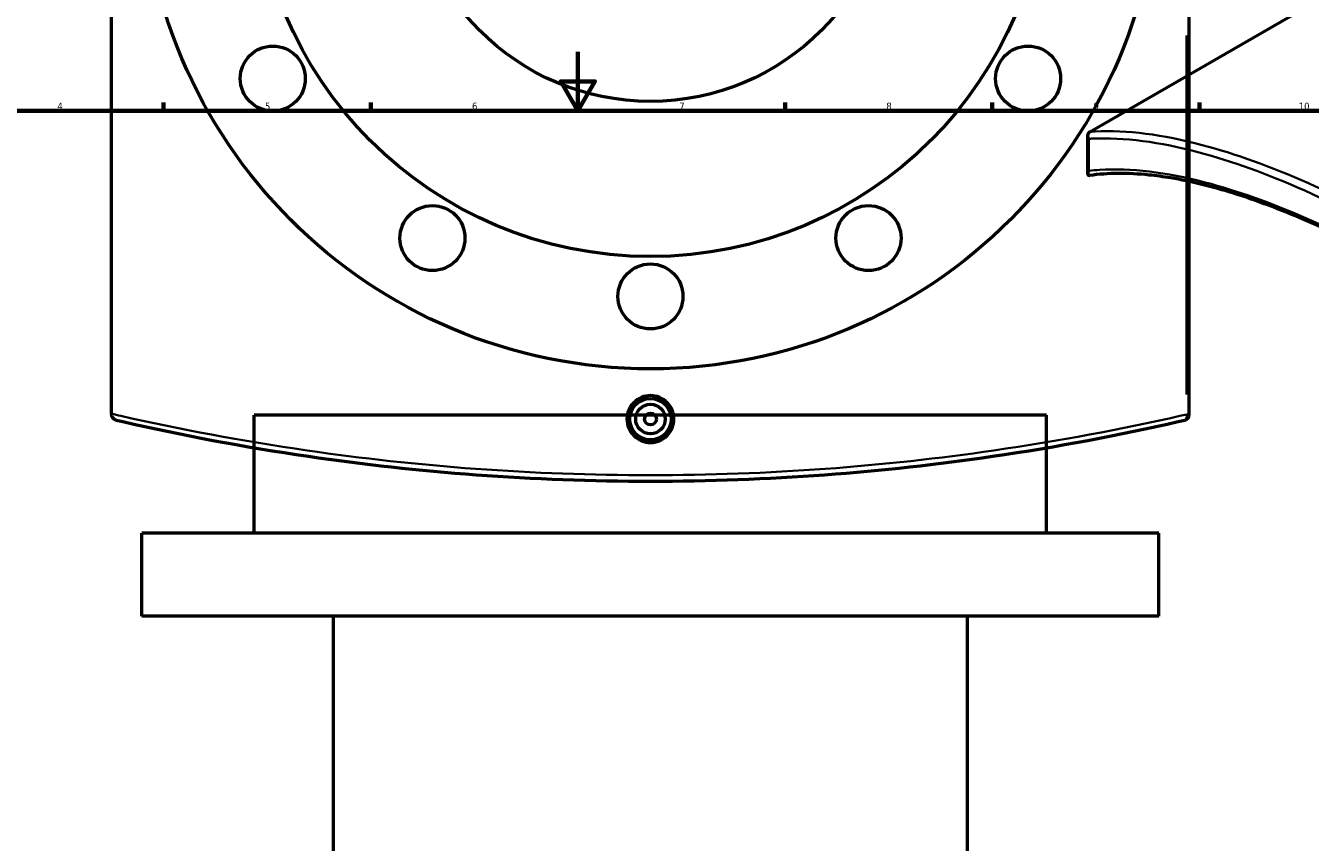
# Model space of a CAD drawing. Header units: millimetres. Extents: x -579 to 1117, y -250 to 903.
# Tile 7 of 10: x 234 to 668, y 326 to 603. Entities that reach past the tile are written whole.
import ezdxf

# ---------------------------------------------------------------- set-up
doc = ezdxf.new("R2010")
doc.units = ezdxf.units.MM
for name, color, linetype, lineweight in [('Border (ANSI)', 7, 'Continuous', 70), ('Dimension (ANSI)', 7, 'Continuous', 25), ('Visible (ANSI)', 7, 'Continuous', 50), ('Visible Narrow (ANSI)', 7, 'Continuous', 35)]:
    doc.layers.add(name, color=color, linetype=linetype, lineweight=lineweight)
doc.styles.add('Note Text (ANSI)', font='tahoma.ttf')
doc.dimstyles.new('Default - mm (ANSI)', dxfattribs={"dimtxt": 2.4, "dimasz": 2.5, "dimexe": 3.175, "dimexo": 1.6002, "dimgap": 0.8, "dimtad": 0, "dimtoh": 1, "dimdec": 0, "dimrnd": 1e-08, "dimzin": 4, "dimdsep": 46, "dimtxsty": 'Note Text (ANSI)', "dimcen": 0.09, "dimdle": 10, "dimclrd": 256, "dimclre": 256, "dimclrt": 5, "dimadec": 1, "dimazin": 1, "dimtfac": 1.27, "dimtofl": 0, "dimtmove": 0, "dimatfit": 3, "dimfxl": 1, "dimtolj": 1, "dimtzin": 4, "dimlwd": -1, "dimlwe": -1, "dimarcsym": 0})

# ---------------------------------------------------------------- blocks, each defined once
blk = doc.blocks.new('Borders Default Border')
at = {"layer": 'Border (ANSI)'}
for p, q in [((280.33, 574), (280.33, 576.8)), ((350.42, 574), (350.42, 576.8)), ((490.58, 574), (490.58, 576.8)), ((560.67, 574), (560.67, 576.8)), ((630.75, 574), (630.75, 576.8))]:
    blk.add_line(p, q, dxfattribs=at)
at = {"layer": 'Border (ANSI)', "flags": 128}
for points in [[(420.5, 594), (420.5, 574), (414.73, 584), (426.27, 584), (420.5, 574)], [(20, 20), (20, 574), (821, 574), (821, 20), (20, 20)]]:
    blk.add_lwpolyline(points, dxfattribs=at)
at = {"layer": 'Border (ANSI)', "color": 5, "true_color": 0x0000ff, "char_height": 2.4, "attachment_point": 7, "style": 'Note Text (ANSI)'}
for s, insert in [('4', (244.45, 574.4)), ('5', (314.67, 574.35)), ('6', (384.69, 574.35)), ('7', (454.8, 574.4)), ('8', (524.84, 574.35)), ('9', (594.92, 574.35)), ('10', (664.35, 574.35))]:
    blk.add_mtext(s, dxfattribs=dict(at, insert=insert))
blk = doc.blocks.new('*D7')
at = {"layer": 'Defpoints', "color": 0, "transparency": 16777216}
for p in [(415.61, 734.71), (474.48, 582.71)]:
    blk.add_point(p, dxfattribs=at)
at = {"layer": 'Dimension (ANSI)', "transparency": 16777216}
for p, q in [((430.63, 695.94), (416.52, 732.38)), ((427.43, 695.94), (430.63, 695.94))]:
    blk.add_line(p, q, dxfattribs=at)
blk.add_solid([(416.91, 732.53), (416.13, 732.23), (415.61, 734.71)], dxfattribs=at)
at = {"layer": 'Dimension (ANSI)', "color": 5, "transparency": 16777216, "insert": (418.94, 697.24), "char_height": 2.4, "attachment_point": 1, "style": 'Note Text (ANSI)'}
blk.add_mtext('\\A1;∅163', dxfattribs=at)
blk = doc.blocks.new('*D8')
at = {"layer": 'Defpoints', "color": 0, "transparency": 16777216}
for p in [(349.05, 801.43), (541.04, 515.99)]:
    blk.add_point(p, dxfattribs=at)
at = {"layer": 'Dimension (ANSI)', "transparency": 16777216}
for p, q in [((328.64, 827.1), (331.79, 827.1)), ((331.79, 827.1), (347.66, 803.51)), ((444.96, 658.71), (445.14, 658.71)), ((445.05, 658.62), (445.05, 658.8))]:
    blk.add_line(p, q, dxfattribs=at)
blk.add_solid([(348, 803.74), (347.31, 803.27), (349.05, 801.43)], dxfattribs=at)
at = {"layer": 'Dimension (ANSI)', "color": 5, "transparency": 16777216, "insert": (320.04, 828.39), "char_height": 2.4, "attachment_point": 1, "style": 'Note Text (ANSI)'}
blk.add_mtext('\\A1;∅344', dxfattribs=at)

msp = doc.modelspace()

# ---------------------------------------------------------------- linework, layer by layer
at = {"layer": 'Visible (ANSI)'}
for p, q in [((262.8, 471.51), (262.8, 845.92)), ((593.71, 566.94), (747.75, 655.88)), ((627.3, 471.3), (627.3, 606.21)), ((592.98, 552.7), (592.98, 565.64)), ((262.8, 471.51), (262.8, 471.3)), ((579.05, 471.05), (311.05, 471.05)), ((311.05, 431.05), (311.05, 471.05)), ((579.05, 431.05), (579.05, 471.05)), ((617.05, 431.05), (273.05, 431.05)), ((273.05, 403.05), (273.05, 431.05)), ((617.05, 403.05), (617.05, 431.05)), ((617.05, 403.05), (273.05, 403.05)), ((337.85, 193.15), (337.85, 403.05)), ((552.25, 193.15), (552.25, 403.05))]:
    msp.add_line(p, q, dxfattribs=at)
for centre, radius in [((445.05, 658.71), 172), ((445.05, 658.71), 134), ((445.05, 658.71), 81.5), ((317.31, 584.96), 11), ((572.78, 584.96), 11), ((371.3, 530.97), 11), ((518.8, 530.97), 11), ((445.05, 511.21), 11), ((445.05, 469.71), 7), ((445.05, 469.71), 5), ((445.05, 469.71), 2)]:
    msp.add_circle(centre, radius, dxfattribs=at)
msp.add_arc((625.3, 471.3), 2, 283.0323, 0, dxfattribs=at)
for points, knots in [([(593.28, 564.55), (593.28, 564.56), (593.28, 564.56), (593.17, 564.75), (593.09, 564.96), (592.99, 565.36), (592.97, 565.56), (593, 565.99), (593.06, 566.21), (593.26, 566.58), (593.39, 566.73), (593.56, 566.85)], [-0.2906468, -0.2906468, -0.2906468, -0.2906468, -0.289928, -0.289928, -0.2196659, -0.2196659, -0.1508413, -0.1508413, -0.0713155, -0.0713155, 0, 0, 0, 0]), ([(593.56, 552.14), (593.45, 552.13), (593.36, 552.14), (593.18, 552.2), (593.1, 552.27), (592.97, 552.51), (592.96, 552.7), (593.04, 553.17), (593.14, 553.44), (593.28, 553.72), (593.28, 553.72), (593.28, 553.72)], [-0.5374786, -0.5374786, -0.5374786, -0.5374786, -0.4576159, -0.4576159, -0.3350743, -0.3350743, -0.1698665, -0.1698665, 0, 0, 0.0013458, 0.0013458, 0.0013458, 0.0013458]), ([(848.47, 405.75), (843.91, 410.35), (839.29, 414.88), (829.95, 423.8), (825.23, 428.18), (815.72, 436.8), (810.93, 441.02), (801.3, 449.3), (796.46, 453.36), (786.76, 461.29), (781.89, 465.16), (772.16, 472.7), (767.3, 476.38), (757.59, 483.52), (752.75, 486.98), (743.12, 493.68), (738.33, 496.92), (728.81, 503.16), (724.1, 506.16), (714.75, 511.91), (710.13, 514.66), (700.99, 519.9), (696.49, 522.38), (687.61, 527.08), (683.23, 529.29), (674.64, 533.43), (670.42, 535.36), (662.15, 538.92), (658.1, 540.56), (650.18, 543.53), (646.31, 544.86), (638.77, 547.23), (635.09, 548.26), (627.94, 550.01), (624.47, 550.73), (618.57, 551.72), (616.1, 552.05), (610.08, 552.67), (606.6, 552.84), (599.91, 552.79), (596.7, 552.57), (593.62, 552.15)], [5.283941, 5.283941, 5.283941, 5.283941, 7.233778, 7.233778, 9.183616, 9.183616, 11.133453, 11.133453, 13.08329, 13.08329, 15.033127, 15.033127, 16.982964, 16.982964, 18.932801, 18.932801, 20.882639, 20.882639, 22.832476, 22.832476, 24.782313, 24.782313, 26.73215, 26.73215, 28.681987, 28.681987, 30.631824, 30.631824, 32.581662, 32.581662, 34.531499, 34.531499, 36.481336, 36.481336, 38.431173, 38.431173, 39.893551, 39.893551, 42.087118, 42.087118, 44.280685, 44.280685, 44.280685, 44.280685]), ([(452.98, 469.71), (452.98, 468.72), (452.78, 467.65), (451.97, 465.7), (451.36, 464.81), (449.95, 463.4), (449.06, 462.79), (447.1, 461.98), (446.04, 461.79), (444.05, 461.79), (442.99, 461.98), (441.03, 462.79), (440.14, 463.4), (438.73, 464.81), (438.12, 465.7), (437.31, 467.65), (437.11, 468.72), (437.11, 470.71), (437.31, 471.77), (438.12, 473.73), (438.73, 474.62), (440.14, 476.02), (441.03, 476.63), (442.99, 477.44), (444.05, 477.64), (446.04, 477.64), (447.1, 477.44), (449.06, 476.63), (449.95, 476.02), (451.36, 474.62), (451.97, 473.73), (452.78, 471.77), (452.98, 470.71), (452.98, 469.71)], [0, 0, 0, 0, 0.298819, 0.298819, 0.597639, 0.597639, 0.896386, 0.896386, 1.195134, 1.195134, 1.493882, 1.493882, 1.792629, 1.792629, 2.091448, 2.091448, 2.390268, 2.390268, 2.689087, 2.689087, 2.987906, 2.987906, 3.286654, 3.286654, 3.585402, 3.585402, 3.884149, 3.884149, 4.182897, 4.182897, 4.481716, 4.481716, 4.780536, 4.780536, 4.780536, 4.780536]), ([(264.34, 469.35), (264.34, 469.35), (264.34, 469.35), (264.14, 469.4), (263.94, 469.48), (263.59, 469.69), (263.43, 469.83), (263.13, 470.17), (263, 470.38), (262.84, 470.84), (262.8, 471.07), (262.8, 471.3)], [-0.2906468, -0.2906468, -0.2906468, -0.2906468, -0.289928, -0.289928, -0.2196659, -0.2196659, -0.1508413, -0.1508413, -0.0713155, -0.0713155, 0, 0, 0, 0]), ([(264.34, 469.35), (265.09, 469.18), (265.83, 469.01), (286.21, 464.35), (307.29, 460.33), (347.7, 454.43), (366.73, 452.31), (405.52, 449.45), (425.28, 448.71), (445.05, 448.71), (464.81, 448.71), (484.57, 449.45), (523.36, 452.31), (542.39, 454.43), (582.8, 460.33), (603.88, 464.35), (624.26, 469.01), (625, 469.18), (625.75, 469.35)], [1.472249, 1.472249, 1.472249, 1.472249, 1.743174, 1.743174, 8.867543, 8.867543, 14.781995, 14.781995, 20.696453, 20.696453, 20.696453, 26.610911, 26.610911, 32.525363, 32.525363, 39.649732, 39.649732, 39.920657, 39.920657, 39.920657, 39.920657])]:
    msp.add_open_spline(points, degree=3, knots=knots, dxfattribs=at)
for points in [[(593.71, 566.94), (593.66, 566.92), (593.61, 566.88), (593.56, 566.85)], [(593.56, 552.14), (593.58, 552.14), (593.6, 552.14), (593.62, 552.15)]]:
    msp.add_open_spline(points, degree=3, dxfattribs=at)
at = {"layer": 'Visible Narrow (ANSI)'}
for p, q in [((626.39, 599.47), (626.39, 478.05)), ((593.28, 553.72), (593.28, 564.55)), ((626.48, 471.3), (627.29, 471.3))]:
    msp.add_line(p, q, dxfattribs=at)
msp.add_ellipse((625.3, 471.3), major_axis=(0.45, -1.95), ratio=0.539547, start_param=0.072328, end_param=1.374227, dxfattribs=at)
for points, knots in [([(593.28, 564.55), (593.68, 564.58), (594.09, 564.6), (605.21, 565.1), (617.27, 563.52), (641.67, 556.99), (653.62, 552.65), (679.03, 541.4), (692.48, 534.49), (706.46, 526.42), (720.43, 518.35), (734.93, 509.13), (764.38, 488.7), (779.33, 477.51), (812.08, 451.05), (829.83, 435.42), (847.53, 418.27), (848.18, 417.64), (848.83, 417.01)], [1.472249, 1.472249, 1.472249, 1.472249, 1.743174, 1.743174, 8.867543, 8.867543, 14.781995, 14.781995, 20.696453, 20.696453, 20.696453, 26.610911, 26.610911, 32.525363, 32.525363, 39.649732, 39.649732, 39.920657, 39.920657, 39.920657, 39.920657]), ([(850.67, 418.91), (850.02, 419.54), (849.37, 420.17), (831.62, 437.42), (813.82, 453.14), (780.99, 479.74), (765.99, 490.99), (736.45, 511.51), (721.9, 520.77), (707.87, 528.87), (693.85, 536.97), (680.34, 543.9), (654.83, 555.17), (642.83, 559.5), (618.31, 566.02), (606.19, 567.57), (594.85, 567.02), (594.28, 566.98), (593.71, 566.94)], [-39.920657, -39.920657, -39.920657, -39.920657, -39.649732, -39.649732, -32.525363, -32.525363, -26.610911, -26.610911, -20.696453, -20.696453, -20.696453, -14.781995, -14.781995, -8.867543, -8.867543, -1.743174, -1.743174, -1.362953, -1.362953, -1.362953, -1.362953]), ([(848.83, 406.18), (844.53, 410.51), (840.18, 414.78), (821.35, 432.79), (806.45, 445.9), (777.07, 469.85), (762.6, 480.76), (734.08, 500.64), (720.02, 509.61), (706.46, 517.44), (692.9, 525.27), (679.83, 531.96), (655.11, 542.82), (643.46, 546.99), (619.46, 553.26), (607.51, 554.69), (595.68, 553.96), (594.47, 553.85), (593.28, 553.72)], [5.283941, 5.283941, 5.283941, 5.283941, 7.112286, 7.112286, 13.115531, 13.115531, 18.855615, 18.855615, 24.595704, 24.595704, 24.595704, 30.335793, 30.335793, 36.075877, 36.075877, 43.095803, 43.095803, 43.907751, 43.907751, 43.907751, 43.907751]), ([(626.39, 471.3), (625.65, 471.13), (624.9, 470.96), (604.45, 466.31), (583.29, 462.3), (542.74, 456.42), (523.65, 454.3), (484.72, 451.45), (464.88, 450.71), (445.05, 450.71), (425.21, 450.71), (405.38, 451.45), (366.45, 454.3), (347.35, 456.42), (306.8, 462.3), (285.65, 466.31), (264.89, 471.03), (263.84, 471.27), (262.8, 471.51)], [-39.920657, -39.920657, -39.920657, -39.920657, -39.649732, -39.649732, -32.525363, -32.525363, -26.610911, -26.610911, -20.696453, -20.696453, -20.696453, -14.781995, -14.781995, -8.867543, -8.867543, -1.743174, -1.743174, -1.362953, -1.362953, -1.362953, -1.362953])]:
    msp.add_open_spline(points, degree=3, knots=knots, dxfattribs=at)

# ---------------------------------------------------------------- block references
msp.add_blockref('Borders Default Border', (0, 0))

# ---------------------------------------------------------------- dimensions: what is measured, and where the dimension line sits
at = {"layer": 'Dimension (ANSI)'}
for p1, p2, picture, middle in [((541.04, 515.99), (349.05, 801.43), '*D8', (323.94, 827.1)), ((474.48, 582.71), (415.61, 734.71), '*D7', (422.78, 695.94))]:
    dim = msp.add_diameter_dim_2p(p1=p1, p2=p2, dimstyle='Default - mm (ANSI)', override={"dimgap": 0.8, "dimtih": 1, "dimdec": 0, "dimlfac": 1, "dimtol": 0, "dimlim": 0, "dimtp": 0, "dimtm": 0, "dimtdec": 2}, dxfattribs=at)
    dim.commit()
    dim.dimension.update_dxf_attribs({"geometry": picture, "text_midpoint": middle, "dimtype": 163})

doc.saveas('drawing.dxf')
